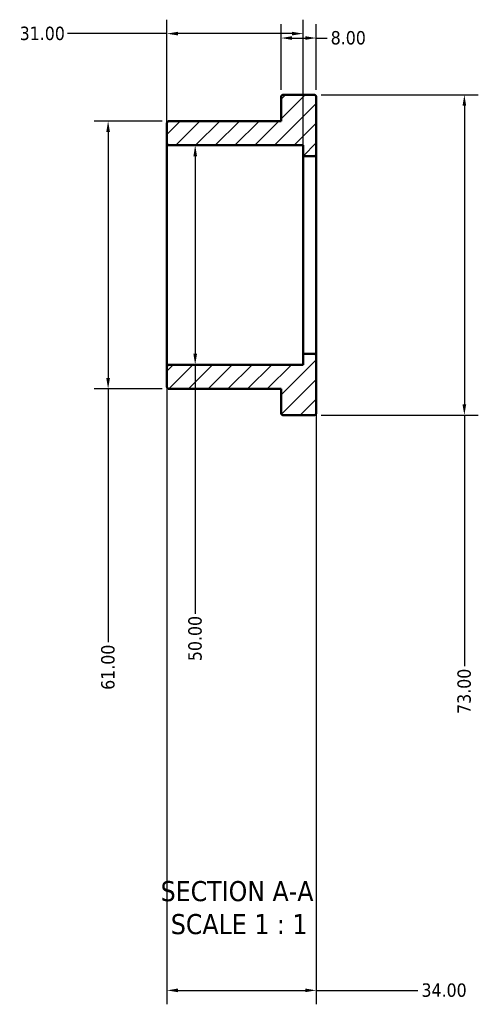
# Model space of a CAD drawing. Header units: millimetres. Extents: x -11 to 906, y -508 to 808.
# Tile 1 of 3: x 317 to 421, y -508 to -284. Entities that reach past the tile are written whole.
import ezdxf

# ---------------------------------------------------------------- set-up
doc = ezdxf.new("R2010")
doc.units = ezdxf.units.MM
for name, color, linetype, lineweight in [('Dimension (ANSI)', 7, 'Continuous', 25), ('Hatch (ANSI)', 7, 'Continuous', 18), ('Symbol (ANSI)', 7, 'Continuous', 25), ('Visible (ANSI)', 7, 'Continuous', 50)]:
    doc.layers.add(name, color=color, linetype=linetype, lineweight=lineweight)
doc.styles.add('Label Text (ANSI)', font='tahoma.ttf')
doc.styles.add('Note Text (ANSI)', font='tahoma.ttf')
doc.dimstyles.new('Default - mm (ANSI)', dxfattribs={"dimtxt": 3.048, "dimasz": 2.5, "dimexe": 3.175, "dimexo": 1.6002, "dimgap": 0.8, "dimtad": 0, "dimtoh": 1, "dimrnd": 1e-08, "dimzin": 4, "dimdsep": 46, "dimtxsty": 'Note Text (ANSI)', "dimcen": 0.09, "dimdle": 10, "dimclrd": 256, "dimclre": 256, "dimclrt": 256, "dimadec": 1, "dimazin": 1, "dimtfac": 1, "dimtofl": 0, "dimtmove": 0, "dimatfit": 3, "dimfxl": 1, "dimtolj": 1, "dimtzin": 4, "dimlwd": -1, "dimlwe": -1, "dimarcsym": 0})

# ---------------------------------------------------------------- blocks, each defined once
blk = doc.blocks.new('*D7')
at = {"layer": 'Defpoints', "color": 0, "transparency": 16777216}
for p in [(350.53, -306.98), (336.64, -367.98), (350.53, -367.98)]:
    blk.add_point(p, dxfattribs=at)
at = {"layer": 'Dimension (ANSI)', "transparency": 16777216}
for p, q in [((348.93, -306.98), (333.46, -306.98)), ((336.64, -309.48), (336.64, -365.48)), ((348.93, -367.98), (333.46, -367.98)), ((336.64, -367.98), (336.64, -425.64))]:
    blk.add_line(p, q, dxfattribs=at)
for points in [[(336.22, -309.48), (337.06, -309.48), (336.64, -306.98)], [(336.22, -365.48), (337.06, -365.48), (336.64, -367.98)]]:
    blk.add_solid(points, dxfattribs=at)
at = {"layer": 'Dimension (ANSI)', "transparency": 16777216, "insert": (335.05, -436.52), "char_height": 3.048, "attachment_point": 1, "rotation": 90, "style": 'Note Text (ANSI)'}
blk.add_mtext('\\A1;61.00', dxfattribs=at)
blk = doc.blocks.new('*D8')
at = {"layer": 'Defpoints', "color": 0, "transparency": 16777216}
for p in [(384.03, -360.48), (350.03, -362.98), (384.03, -504.98)]:
    blk.add_point(p, dxfattribs=at)
at = {"layer": 'Dimension (ANSI)', "transparency": 16777216}
for p, q in [((384.03, -362.08), (384.03, -508.15)), ((350.03, -364.58), (350.03, -508.15)), ((352.53, -504.98), (381.53, -504.98)), ((384.03, -504.98), (407.2, -504.98))]:
    blk.add_line(p, q, dxfattribs=at)
for points in [[(352.53, -504.56), (352.53, -505.39), (350.03, -504.98)], [(381.53, -504.56), (381.53, -505.39), (384.03, -504.98)]]:
    blk.add_solid(points, dxfattribs=at)
at = {"layer": 'Dimension (ANSI)', "transparency": 16777216, "insert": (408, -503.39), "char_height": 3.048, "attachment_point": 1, "style": 'Note Text (ANSI)'}
blk.add_mtext('\\A1;34.00', dxfattribs=at)
blk = doc.blocks.new('*D9')
at = {"layer": 'Defpoints', "color": 0, "transparency": 16777216}
for p in [(384.03, -288.05), (376.03, -301.48), (384.03, -301.48)]:
    blk.add_point(p, dxfattribs=at)
at = {"layer": 'Dimension (ANSI)', "transparency": 16777216}
for p, q in [((376.03, -299.88), (376.03, -284.88)), ((384.03, -299.88), (384.03, -284.88)), ((378.53, -288.05), (381.53, -288.05)), ((384.03, -288.05), (386.53, -288.05))]:
    blk.add_line(p, q, dxfattribs=at)
for points in [[(378.53, -287.63), (378.53, -288.47), (376.03, -288.05)], [(381.53, -287.63), (381.53, -288.47), (384.03, -288.05)]]:
    blk.add_solid(points, dxfattribs=at)
at = {"layer": 'Dimension (ANSI)', "transparency": 16777216, "insert": (387.33, -286.46), "char_height": 3.048, "attachment_point": 1, "style": 'Note Text (ANSI)'}
blk.add_mtext('\\A1;8.00', dxfattribs=at)
blk = doc.blocks.new('*D10')
at = {"layer": 'Defpoints', "color": 0, "transparency": 16777216}
for p in [(350.03, -287.05), (350.03, -311.98), (381.03, -314.98)]:
    blk.add_point(p, dxfattribs=at)
at = {"layer": 'Dimension (ANSI)', "transparency": 16777216}
for p, q in [((350.03, -310.38), (350.03, -283.87)), ((381.03, -313.38), (381.03, -283.87)), ((350.03, -287.05), (327.36, -287.05)), ((378.53, -287.05), (352.53, -287.05))]:
    blk.add_line(p, q, dxfattribs=at)
for points in [[(352.53, -286.63), (352.53, -287.46), (350.03, -287.05)], [(378.53, -286.63), (378.53, -287.46), (381.03, -287.05)]]:
    blk.add_solid(points, dxfattribs=at)
at = {"layer": 'Dimension (ANSI)', "transparency": 16777216, "insert": (316.5, -285.46), "char_height": 3.048, "attachment_point": 1, "style": 'Note Text (ANSI)'}
blk.add_mtext('\\A1;31.00', dxfattribs=at)
blk = doc.blocks.new('*D11')
at = {"layer": 'Defpoints', "color": 0, "transparency": 16777216}
for p in [(356.47, -312.48), (356.47, -362.48), (356.47, -362.48)]:
    blk.add_point(p, dxfattribs=at)
at = {"layer": 'Dimension (ANSI)', "transparency": 16777216}
for p, q in [((356.47, -314.98), (356.47, -359.98)), ((356.47, -362.48), (356.47, -419.18))]:
    blk.add_line(p, q, dxfattribs=at)
for points in [[(356.06, -314.98), (356.89, -314.98), (356.47, -312.48)], [(356.06, -359.98), (356.89, -359.98), (356.47, -362.48)]]:
    blk.add_solid(points, dxfattribs=at)
at = {"layer": 'Dimension (ANSI)', "transparency": 16777216, "insert": (354.89, -429.98), "char_height": 3.048, "attachment_point": 1, "rotation": 90, "style": 'Note Text (ANSI)'}
blk.add_mtext('\\A1;50.00', dxfattribs=at)
blk = doc.blocks.new('*D12')
at = {"layer": 'Defpoints', "color": 0, "transparency": 16777216}
for p in [(383.53, -300.98), (383.53, -373.98), (417.77, -373.98)]:
    blk.add_point(p, dxfattribs=at)
at = {"layer": 'Dimension (ANSI)', "transparency": 16777216}
for p, q in [((385.13, -300.98), (420.95, -300.98)), ((417.77, -303.48), (417.77, -371.48)), ((385.13, -373.98), (420.95, -373.98)), ((417.77, -373.98), (417.77, -431.15))]:
    blk.add_line(p, q, dxfattribs=at)
for points in [[(417.35, -303.48), (418.19, -303.48), (417.77, -300.98)], [(417.35, -371.48), (418.19, -371.48), (417.77, -373.98)]]:
    blk.add_solid(points, dxfattribs=at)
at = {"layer": 'Dimension (ANSI)', "transparency": 16777216, "insert": (416.18, -442), "char_height": 3.048, "attachment_point": 1, "rotation": 90, "style": 'Note Text (ANSI)'}
blk.add_mtext('\\A1;73.00', dxfattribs=at)

msp = doc.modelspace()

# ---------------------------------------------------------------- hatches: boundary and pattern name
at = {"layer": 'Hatch (ANSI)'}
h = msp.add_hatch(dxfattribs=at)
h.set_pattern_fill('ANSI31', color=256, scale=25.4, style=0)
h.set_pattern_definition([(45, (0, 0), (-2.245064, 2.245064), [])])
edge = h.paths.add_edge_path()
edge.add_ellipse((383.531, -314.476), major_axis=(0, -0.5), ratio=1, start_angle=0, end_angle=90)
edge.add_line((384.031, -314.476), (384.031, -301.476))
edge.add_ellipse((383.531, -301.476), major_axis=(0.5, 0), ratio=1, start_angle=0, end_angle=90)
edge.add_line((383.531, -300.976), (376.531, -300.976))
edge.add_ellipse((376.531, -301.476), major_axis=(0, 0.5), ratio=1, start_angle=0, end_angle=90)
edge.add_line((376.031, -301.476), (376.031, -306.976))
edge.add_line((376.031, -306.976), (350.531, -306.976))
edge.add_ellipse((350.531, -307.476), major_axis=(0, 0.5), ratio=1, start_angle=0, end_angle=90)
edge.add_line((350.031, -307.476), (350.031, -311.976))
edge.add_ellipse((350.531, -311.976), major_axis=(-0.5, 0), ratio=1, start_angle=0, end_angle=90)
edge.add_line((350.531, -312.476), (381.031, -312.476))
edge.add_line((381.031, -312.476), (381.031, -314.976))
edge.add_line((381.031, -314.976), (383.531, -314.976))
edge = h.paths.add_edge_path()
edge.add_ellipse((383.531, -360.476), major_axis=(0.5, 0), ratio=1, start_angle=0, end_angle=90)
edge.add_line((383.531, -359.976), (381.031, -359.976))
edge.add_line((381.031, -359.976), (381.031, -362.476))
edge.add_line((381.031, -362.476), (350.531, -362.476))
edge.add_ellipse((350.531, -362.976), major_axis=(0, 0.5), ratio=1, start_angle=0, end_angle=90)
edge.add_line((350.031, -362.976), (350.031, -367.476))
edge.add_ellipse((350.531, -367.476), major_axis=(-0.5, 0), ratio=1, start_angle=0, end_angle=90)
edge.add_line((350.531, -367.976), (376.031, -367.976))
edge.add_line((376.031, -367.976), (376.031, -373.476))
edge.add_ellipse((376.531, -373.476), major_axis=(-0.5, 0), ratio=1, start_angle=0, end_angle=90)
edge.add_line((376.531, -373.976), (383.531, -373.976))
edge.add_ellipse((383.531, -373.476), major_axis=(0, -0.5), ratio=1, start_angle=0, end_angle=90)
edge.add_line((384.031, -373.476), (384.031, -360.476))

# ---------------------------------------------------------------- linework, layer by layer
at = {"layer": 'Visible (ANSI)'}
for p, q in [((376.031, -301.476), (376.031, -306.976)), ((383.531, -300.976), (376.531, -300.976)), ((384.031, -314.476), (384.031, -301.476)), ((376.031, -306.976), (350.531, -306.976)), ((350.031, -307.476), (350.031, -311.976)), ((350.031, -311.976), (350.031, -362.976)), ((350.531, -312.476), (381.031, -312.476)), ((381.031, -312.476), (381.031, -314.976)), ((381.031, -314.976), (383.531, -314.976)), ((381.031, -314.976), (381.031, -359.976)), ((384.031, -360.476), (384.031, -314.476)), ((383.531, -359.976), (381.031, -359.976)), ((381.031, -359.976), (381.031, -362.476)), ((384.031, -373.476), (384.031, -360.476)), ((350.031, -362.976), (350.031, -367.476)), ((381.031, -362.476), (350.531, -362.476)), ((350.531, -367.976), (376.031, -367.976)), ((376.031, -367.976), (376.031, -373.476)), ((376.531, -373.976), (383.531, -373.976))]:
    msp.add_line(p, q, dxfattribs=at)
for centre, start, end in [((376.531, -301.476), 90, 180), ((383.531, -301.476), 0, 90), ((350.531, -307.476), 90, 180), ((350.531, -311.976), 180, 270), ((383.531, -314.476), 270, 0), ((383.531, -360.476), 0, 90), ((350.531, -362.976), 90, 180), ((350.531, -367.476), 180, 270), ((376.531, -373.476), 180, 270), ((383.531, -373.476), 270, 0)]:
    msp.add_arc(centre, 0.5, start, end, dxfattribs=at)

# ---------------------------------------------------------------- texts
at = {"layer": 'Symbol (ANSI)', "char_height": 4.572, "attachment_point": 7, "style": 'Label Text (ANSI)'}
for s, insert in [('SECTION A-A', (348.607, -484.74)), ('SCALE 1 : 1', (350.926, -492.253))]:
    msp.add_mtext(s, dxfattribs=dict(at, insert=insert))

# ---------------------------------------------------------------- dimensions: what is measured, and where the dimension line sits
at = {"layer": 'Dimension (ANSI)'}
for base, p1, p2, picture, middle in [((350.031, -287.048), (381.031, -314.976), (350.031, -311.976), '*D10', (321.531, -287.048)), ((384.031, -504.976), (350.031, -362.976), (384.031, -360.476), '*D8', (413.031, -504.976))]:
    dim = msp.add_linear_dim(base=base, p1=p1, p2=p2, dimstyle='Default - mm (ANSI)', override={"dimtoh": 0, "dimdec": 2, "dimtp": 0, "dimtm": 0, "dimtdec": 2, "dimatfit": 2}, dxfattribs=at)
    dim.commit()
    dim.dimension.update_dxf_attribs({"geometry": picture, "text_midpoint": middle, "dimtype": 160})
for base, p1, p2, angle, override, picture, middle in [((384.031, -288.05), (376.031, -301.476), (384.031, -301.476), 180, {"dimtoh": 0, "dimdec": 2, "dimtp": 0, "dimtm": 0, "dimtdec": 2, "dimatfit": 2}, '*D9', (391.238, -288.05)), ((417.771, -373.976), (383.531, -300.976), (383.531, -373.976), 270, {"dimtoh": 0, "dimdec": 2, "dimtp": 0, "dimtm": 0, "dimtdec": 2, "dimatfit": 2}, '*D12', (417.771, -436.976)), ((336.639, -367.976), (350.531, -306.976), (350.531, -367.976), 90, {"dimtoh": 0, "dimdec": 2, "dimtp": 0, "dimtm": 0, "dimtdec": 2, "dimatfit": 2}, '*D7', (336.639, -431.476)), ((356.473, -362.476), (356.473, -312.476), (356.473, -362.476), 270, {"dimtoh": 0, "dimdec": 2, "dimse1": 1, "dimse2": 1, "dimtp": 0, "dimtm": 0, "dimtdec": 2, "dimatfit": 2}, '*D11', (356.473, -424.976))]:
    dim = msp.add_linear_dim(base=base, p1=p1, p2=p2, angle=angle, dimstyle='Default - mm (ANSI)', override=override, dxfattribs=at)
    dim.commit()
    dim.dimension.update_dxf_attribs({"geometry": picture, "text_midpoint": middle, "dimtype": 160})

doc.saveas('drawing.dxf')
